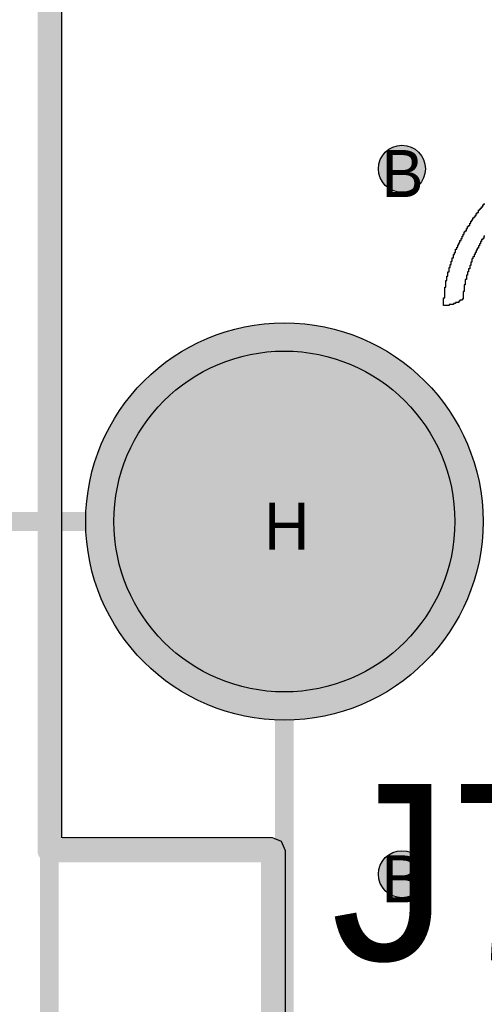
# Model space of a CAD drawing. Header units: millimetres. Extents: x -1.5 to 11.1, y -3 to 5.
# Tile 6 of 256: x -0.013 to 0.185, y 0.545 to 0.963. Entities that reach past the tile are written whole.
import ezdxf

# ---------------------------------------------------------------- set-up
doc = ezdxf.new("R2010")
doc.units = ezdxf.units.MM
doc.header["$MEASUREMENT"] = 0
for name, color, linetype, true_color in [('BottomLayer', 5, 'Continuous', 0x0000ff), ('BottomSolder', 6, 'Continuous', 0xff00ff), ('DrillDrawing', 1, 'Continuous', 0xff0000), ('Measures', 7, 'Continuous', 0x7f7f00), ('Metal_2', 7, 'Continuous', 0x7f0000), ('Metal_3', 7, 'Continuous', 0x3f7f00), ('Profile', 6, 'Continuous', 0xff00ff), ('TopLayer', 1, 'Continuous', 0xff0000), ('TopOverlay', 2, 'Continuous', 0xffff00), ('TopSolder', 7, 'Continuous', 0x7f007f)]:
    doc.layers.add(name, color=color, linetype=linetype, true_color=true_color)
doc.styles.add('textstyle297', font='txt')
doc.styles.add('textstyle298', font='txt')
doc.styles.add('textstyle730', font='txt')
doc.styles.add('textstyle794', font='txt')

# ---------------------------------------------------------------- blocks, each defined once
blk = doc.blocks.new('GRF_2021_F____17')
at = {"layer": 'TopOverlay'}
for p, q in [((-0.41612, 0.05833), (-0.41612, 0.05879)), ((-0.41612, 0.05879), (-0.41566, 0.05879)), ((-0.41566, 0.05925), (-0.41566, 0.05971)), ((-0.41566, 0.05971), (-0.4152, 0.05971)), ((-0.41566, 0.05879), (-0.41566, 0.05925)), ((-0.4152, 0.05971), (-0.4152, 0.06017)), ((-0.4152, 0.06017), (-0.41474, 0.06017)), ((-0.41935, 0.05418), (-0.41935, 0.05464)), ((-0.41935, 0.05464), (-0.41889, 0.05464)), ((-0.41889, 0.05464), (-0.41889, 0.0551)), ((-0.41889, 0.0551), (-0.41842, 0.0551)), ((-0.41842, 0.05556), (-0.41842, 0.05602)), ((-0.41842, 0.05602), (-0.41796, 0.05602)), ((-0.41842, 0.0551), (-0.41842, 0.05556)), ((-0.41796, 0.05602), (-0.41796, 0.05648)), ((-0.41796, 0.05648), (-0.4175, 0.05648)), ((-0.4175, 0.05695), (-0.4175, 0.05741)), ((-0.4175, 0.05741), (-0.41704, 0.05741)), ((-0.4175, 0.05648), (-0.4175, 0.05695)), ((-0.41704, 0.05741), (-0.41704, 0.05787)), ((-0.41704, 0.05787), (-0.41658, 0.05787)), ((-0.41658, 0.05787), (-0.41658, 0.05833)), ((-0.41658, 0.05833), (-0.41612, 0.05833)), ((-0.42211, 0.05003), (-0.42211, 0.05049)), ((-0.42211, 0.05049), (-0.42165, 0.05049)), ((-0.42165, 0.05049), (-0.42165, 0.05095)), ((-0.42165, 0.05095), (-0.42119, 0.05095)), ((-0.42119, 0.05141), (-0.42119, 0.05187)), ((-0.42119, 0.05187), (-0.42073, 0.05187)), ((-0.42119, 0.05095), (-0.42119, 0.05141)), ((-0.42073, 0.05233), (-0.42073, 0.0528)), ((-0.42073, 0.0528), (-0.42027, 0.0528)), ((-0.42073, 0.05187), (-0.42073, 0.05233)), ((-0.42027, 0.0528), (-0.42027, 0.05326)), ((-0.42027, 0.05326), (-0.41981, 0.05326)), ((-0.41981, 0.05372), (-0.41981, 0.05418)), ((-0.41981, 0.05418), (-0.41935, 0.05418)), ((-0.41981, 0.05326), (-0.41981, 0.05372)), ((-0.42442, 0.04588), (-0.42442, 0.04634)), ((-0.42442, 0.04634), (-0.42396, 0.04634)), ((-0.42396, 0.0468), (-0.42396, 0.04726)), ((-0.42396, 0.04726), (-0.4235, 0.04726)), ((-0.42396, 0.04634), (-0.42396, 0.0468)), ((-0.4235, 0.04772), (-0.4235, 0.04818)), ((-0.4235, 0.04818), (-0.42304, 0.04818)), ((-0.4235, 0.04726), (-0.4235, 0.04772)), ((-0.42304, 0.04818), (-0.42304, 0.04865)), ((-0.42304, 0.04865), (-0.42257, 0.04865)), ((-0.42257, 0.04911), (-0.42257, 0.04957)), ((-0.42257, 0.04957), (-0.42211, 0.04957)), ((-0.42257, 0.04865), (-0.42257, 0.04911)), ((-0.42211, 0.04957), (-0.42211, 0.05003)), ((-0.41474, 0.04634), (-0.4152, 0.04634)), ((-0.4152, 0.04634), (-0.4152, 0.04588)), ((-0.42626, 0.04219), (-0.42626, 0.04265)), ((-0.42626, 0.04265), (-0.4258, 0.04265)), ((-0.42626, 0.04173), (-0.42626, 0.04219)), ((-0.4258, 0.04311), (-0.4258, 0.04357)), ((-0.4258, 0.04357), (-0.42534, 0.04357)), ((-0.4258, 0.04265), (-0.4258, 0.04311)), ((-0.42534, 0.04403), (-0.42534, 0.0445)), ((-0.42534, 0.0445), (-0.42488, 0.0445)), ((-0.42534, 0.04357), (-0.42534, 0.04403)), ((-0.42488, 0.04496), (-0.42488, 0.04542)), ((-0.42488, 0.04542), (-0.42442, 0.04542)), ((-0.42488, 0.0445), (-0.42488, 0.04496)), ((-0.42442, 0.04542), (-0.42442, 0.04588)), ((-0.41704, 0.04219), (-0.4175, 0.04219)), ((-0.4175, 0.04219), (-0.4175, 0.04173)), ((-0.41658, 0.04311), (-0.41704, 0.04311)), ((-0.41704, 0.04311), (-0.41704, 0.04265)), ((-0.41704, 0.04265), (-0.41704, 0.04219)), ((-0.41612, 0.04403), (-0.41658, 0.04403)), ((-0.41658, 0.04403), (-0.41658, 0.04357)), ((-0.41658, 0.04357), (-0.41658, 0.04311)), ((-0.41566, 0.04496), (-0.41612, 0.04496)), ((-0.41612, 0.04496), (-0.41612, 0.0445)), ((-0.41612, 0.0445), (-0.41612, 0.04403)), ((-0.4152, 0.04542), (-0.41566, 0.04542)), ((-0.41566, 0.04542), (-0.41566, 0.04496)), ((-0.4152, 0.04588), (-0.4152, 0.04542)), ((-0.42811, 0.03804), (-0.42811, 0.0385)), ((-0.42811, 0.0385), (-0.42765, 0.0385)), ((-0.42811, 0.03758), (-0.42811, 0.03804)), ((-0.42765, 0.03896), (-0.42765, 0.03942)), ((-0.42765, 0.03942), (-0.42719, 0.03942)), ((-0.42765, 0.0385), (-0.42765, 0.03896)), ((-0.42719, 0.04035), (-0.42719, 0.04081)), ((-0.42719, 0.04081), (-0.42672, 0.04081)), ((-0.42719, 0.03988), (-0.42719, 0.04035)), ((-0.42719, 0.03942), (-0.42719, 0.03988)), ((-0.42672, 0.04127), (-0.42672, 0.04173)), ((-0.42672, 0.04173), (-0.42626, 0.04173)), ((-0.42672, 0.04081), (-0.42672, 0.04127)), ((-0.41889, 0.0385), (-0.41935, 0.0385)), ((-0.41935, 0.0385), (-0.41935, 0.03804)), ((-0.41935, 0.03804), (-0.41935, 0.03758)), ((-0.41842, 0.03942), (-0.41889, 0.03942)), ((-0.41889, 0.03942), (-0.41889, 0.03896)), ((-0.41889, 0.03896), (-0.41889, 0.0385)), ((-0.41796, 0.04035), (-0.41842, 0.04035)), ((-0.41842, 0.04035), (-0.41842, 0.03988)), ((-0.41842, 0.03988), (-0.41842, 0.03942)), ((-0.4175, 0.04127), (-0.41796, 0.04127)), ((-0.41796, 0.04127), (-0.41796, 0.04081)), ((-0.41796, 0.04081), (-0.41796, 0.04035)), ((-0.4175, 0.04173), (-0.4175, 0.04127)), ((-0.42949, 0.03389), (-0.42949, 0.03435)), ((-0.42949, 0.03435), (-0.42903, 0.03435)), ((-0.42949, 0.03343), (-0.42949, 0.03389)), ((-0.42903, 0.03527), (-0.42903, 0.03573)), ((-0.42903, 0.03573), (-0.42857, 0.03573)), ((-0.42903, 0.03481), (-0.42903, 0.03527)), ((-0.42903, 0.03435), (-0.42903, 0.03481)), ((-0.42857, 0.03666), (-0.42857, 0.03712)), ((-0.42857, 0.03712), (-0.42811, 0.03712)), ((-0.42857, 0.0362), (-0.42857, 0.03666)), ((-0.42857, 0.03573), (-0.42857, 0.0362)), ((-0.42811, 0.03712), (-0.42811, 0.03758)), ((-0.42073, 0.03389), (-0.42119, 0.03389)), ((-0.42119, 0.03389), (-0.42119, 0.03343)), ((-0.42027, 0.03527), (-0.42073, 0.03527)), ((-0.42073, 0.03527), (-0.42073, 0.03481)), ((-0.42073, 0.03481), (-0.42073, 0.03435)), ((-0.42073, 0.03435), (-0.42073, 0.03389)), ((-0.41981, 0.03666), (-0.42027, 0.03666)), ((-0.42027, 0.03666), (-0.42027, 0.0362)), ((-0.42027, 0.0362), (-0.42027, 0.03573)), ((-0.42027, 0.03573), (-0.42027, 0.03527)), ((-0.41935, 0.03758), (-0.41981, 0.03758)), ((-0.41981, 0.03758), (-0.41981, 0.03712)), ((-0.41981, 0.03712), (-0.41981, 0.03666)), ((-0.43041, 0.03066), (-0.43041, 0.03112)), ((-0.43041, 0.03112), (-0.42995, 0.03112)), ((-0.43041, 0.0302), (-0.43041, 0.03066)), ((-0.43041, 0.02974), (-0.43041, 0.0302)), ((-0.43041, 0.02928), (-0.43041, 0.02974)), ((-0.42995, 0.03251), (-0.42995, 0.03297)), ((-0.42995, 0.03297), (-0.42949, 0.03297)), ((-0.42995, 0.03205), (-0.42995, 0.03251)), ((-0.42995, 0.03159), (-0.42995, 0.03205)), ((-0.42995, 0.03112), (-0.42995, 0.03159)), ((-0.42949, 0.03297), (-0.42949, 0.03343)), ((-0.42211, 0.02974), (-0.42257, 0.02974)), ((-0.42257, 0.02974), (-0.42257, 0.02928)), ((-0.42165, 0.03112), (-0.42211, 0.03112)), ((-0.42211, 0.03112), (-0.42211, 0.03066)), ((-0.42211, 0.03066), (-0.42211, 0.0302)), ((-0.42211, 0.0302), (-0.42211, 0.02974)), ((-0.42119, 0.03251), (-0.42165, 0.03251)), ((-0.42165, 0.03251), (-0.42165, 0.03205)), ((-0.42165, 0.03205), (-0.42165, 0.03159)), ((-0.42165, 0.03159), (-0.42165, 0.03112)), ((-0.42119, 0.03343), (-0.42119, 0.03297)), ((-0.42119, 0.03297), (-0.42119, 0.03251)), ((-0.43134, 0.02697), (-0.43134, 0.02744)), ((-0.43134, 0.02744), (-0.43087, 0.02744)), ((-0.43134, 0.02651), (-0.43134, 0.02697)), ((-0.43134, 0.02605), (-0.43134, 0.02651)), ((-0.43134, 0.02559), (-0.43134, 0.02605)), ((-0.43134, 0.02513), (-0.43134, 0.02559)), ((-0.43134, 0.02467), (-0.43134, 0.02513)), ((-0.43087, 0.02882), (-0.43087, 0.02928)), ((-0.43087, 0.02928), (-0.43041, 0.02928)), ((-0.43087, 0.02836), (-0.43087, 0.02882)), ((-0.43087, 0.0279), (-0.43087, 0.02836)), ((-0.43087, 0.02744), (-0.43087, 0.0279)), ((-0.42304, 0.02559), (-0.4235, 0.02559)), ((-0.4235, 0.02559), (-0.4235, 0.02513)), ((-0.4235, 0.02513), (-0.4235, 0.02467)), ((-0.42257, 0.0279), (-0.42304, 0.0279)), ((-0.42304, 0.0279), (-0.42304, 0.02744)), ((-0.42304, 0.02744), (-0.42304, 0.02697)), ((-0.42304, 0.02697), (-0.42304, 0.02651)), ((-0.42304, 0.02651), (-0.42304, 0.02605)), ((-0.42304, 0.02605), (-0.42304, 0.02559)), ((-0.42257, 0.02928), (-0.42257, 0.02882)), ((-0.42257, 0.02882), (-0.42257, 0.02836)), ((-0.42257, 0.02836), (-0.42257, 0.0279)), ((-0.4318, 0.02421), (-0.4318, 0.02467)), ((-0.4318, 0.02467), (-0.43134, 0.02467)), ((-0.4318, 0.02375), (-0.4318, 0.02421)), ((-0.4318, 0.02329), (-0.4318, 0.02375)), ((-0.4318, 0.02282), (-0.4318, 0.02329)), ((-0.4318, 0.02236), (-0.4318, 0.02282)), ((-0.4318, 0.0219), (-0.4318, 0.02236)), ((-0.4318, 0.02144), (-0.4318, 0.0219)), ((-0.4318, 0.02098), (-0.4318, 0.02144)), ((-0.4318, 0.02052), (-0.4318, 0.02098)), ((-0.4235, 0.02282), (-0.42396, 0.02282)), ((-0.42396, 0.02282), (-0.42396, 0.02236)), ((-0.42396, 0.02236), (-0.42396, 0.0219)), ((-0.42396, 0.0219), (-0.42396, 0.02144)), ((-0.42396, 0.02144), (-0.42396, 0.02098)), ((-0.42396, 0.02098), (-0.42396, 0.02052)), ((-0.4235, 0.02467), (-0.4235, 0.02421)), ((-0.4235, 0.02421), (-0.4235, 0.02375)), ((-0.4235, 0.02375), (-0.4235, 0.02329)), ((-0.4235, 0.02329), (-0.4235, 0.02282)), ((-0.43226, 0.0196), (-0.43226, 0.02006)), ((-0.43226, 0.02006), (-0.4318, 0.02006)), ((-0.43226, 0.01914), (-0.43226, 0.0196)), ((-0.43226, 0.01867), (-0.43226, 0.01914)), ((-0.43226, 0.01821), (-0.43226, 0.01867)), ((-0.43226, 0.01775), (-0.43226, 0.01821)), ((-0.43226, 0.01729), (-0.43226, 0.01775)), ((-0.43226, 0.01683), (-0.43226, 0.01729)), ((-0.42995, 0.01683), (-0.43226, 0.01683)), ((-0.4318, 0.02006), (-0.4318, 0.02052)), ((-0.42811, 0.01729), (-0.42995, 0.01729)), ((-0.42995, 0.01729), (-0.42995, 0.01683)), ((-0.42719, 0.01775), (-0.42811, 0.01775)), ((-0.42811, 0.01775), (-0.42811, 0.01729)), ((-0.4258, 0.01821), (-0.42719, 0.01821)), ((-0.42719, 0.01821), (-0.42719, 0.01775)), ((-0.42534, 0.01867), (-0.4258, 0.01867)), ((-0.4258, 0.01867), (-0.4258, 0.01821)), ((-0.42442, 0.01914), (-0.42534, 0.01914)), ((-0.42534, 0.01914), (-0.42534, 0.01867)), ((-0.42396, 0.0196), (-0.42442, 0.0196)), ((-0.42442, 0.0196), (-0.42442, 0.01914)), ((-0.42396, 0.02052), (-0.42396, 0.02006)), ((-0.42396, 0.02006), (-0.42396, 0.0196))]:
    blk.add_line(p, q, dxfattribs=at)
blk = doc.blocks.new('H_________F___23')
at = {"layer": 'BottomLayer', "true_color": 0x0000ff}
h = blk.add_hatch(color=5, dxfattribs=at)
edge = h.paths.add_edge_path(flags=0)
edge.add_arc((-0.5, -0.5), 0.0725, 0, 360)
at = {"layer": 'BottomSolder', "true_color": 0xff00ff}
h = blk.add_hatch(color=6, dxfattribs=at)
edge = h.paths.add_edge_path(flags=0)
edge.add_arc((-0.5, -0.5), 0.0845, 0, 360)
at = {"layer": 'Metal_2', "true_color": 0x7f0000}
h = blk.add_hatch(color=16, dxfattribs=at)
edge = h.paths.add_edge_path(flags=0)
edge.add_arc((-0.5, -0.5), 0.0725, 0, 360)
at = {"layer": 'Metal_3', "true_color": 0x3f7f00}
h = blk.add_hatch(color=76, dxfattribs=at)
edge = h.paths.add_edge_path(flags=0)
edge.add_arc((-0.5, -0.5), 0.0725, 0, 360)
at = {"layer": 'TopLayer', "true_color": 0xff0000}
h = blk.add_hatch(color=1, dxfattribs=at)
edge = h.paths.add_edge_path(flags=0)
edge.add_arc((-0.5, -0.5), 0.0725, 0, 360)
at = {"layer": 'TopSolder', "true_color": 0x7f007f}
h = blk.add_hatch(color=216, dxfattribs=at)
edge = h.paths.add_edge_path(flags=0)
edge.add_arc((-0.5, -0.5), 0.0845, 0, 360)
at = {"layer": 'BottomLayer', "color": 5, "true_color": 0x0000ff}
blk.add_circle((-0.5, -0.5), 0.0725, dxfattribs=at)
at = {"layer": 'BottomSolder', "color": 6, "true_color": 0xff00ff}
blk.add_circle((-0.5, -0.5), 0.0845, dxfattribs=at)
at = {"layer": 'Metal_2', "color": 16, "true_color": 0x7f0000}
blk.add_circle((-0.5, -0.5), 0.0725, dxfattribs=at)
at = {"layer": 'Metal_3', "color": 76, "true_color": 0x3f7f00}
blk.add_circle((-0.5, -0.5), 0.0725, dxfattribs=at)
at = {"layer": 'TopLayer', "color": 1, "true_color": 0xff0000}
blk.add_circle((-0.5, -0.5), 0.0725, dxfattribs=at)
at = {"layer": 'TopSolder', "color": 216, "true_color": 0x7f007f}
blk.add_circle((-0.5, -0.5), 0.0845, dxfattribs=at)

msp = doc.modelspace()

# ---------------------------------------------------------------- hatches: boundary and pattern name
at = {"layer": 'BottomLayer', "true_color": 0x0000ff}
h = msp.add_hatch(color=5, dxfattribs=at)
edge = h.paths.add_edge_path(flags=0)
edge.add_arc((0.15, 0.9), 0.01, 0, 360)
h = msp.add_hatch(color=5, dxfattribs=at)
edge = h.paths.add_edge_path(flags=0)
edge.add_arc((0.15, 0.6), 0.01, 0, 360)
at = {"layer": 'Metal_2', "true_color": 0x7f0000}
h = msp.add_hatch(color=16, dxfattribs=at)
edge = h.paths.add_edge_path(flags=0)
edge.add_arc((0.15, 0.9), 0.01, 0, 360)
h = msp.add_hatch(color=16, dxfattribs=at)
edge = h.paths.add_edge_path(flags=0)
edge.add_arc((0.15, 0.6), 0.01, 0, 360)
at = {"layer": 'Metal_3', "true_color": 0x3f7f00}
h = msp.add_hatch(color=76, dxfattribs=at)
edge = h.paths.add_edge_path(flags=0)
edge.add_arc((0.15, 0.9), 0.01, 0, 360)
h = msp.add_hatch(color=76, dxfattribs=at)
edge = h.paths.add_edge_path(flags=0)
edge.add_arc((0.15, 0.6), 0.01, 0, 360)
at = {"layer": 'TopLayer', "true_color": 0xff0000}
h = msp.add_hatch(color=1, dxfattribs=at)
edge = h.paths.add_edge_path(flags=0)
edge.add_arc((0.15, 0.9), 0.01, 0, 360)
h = msp.add_hatch(color=1, dxfattribs=at)
edge = h.paths.add_edge_path(flags=0)
edge.add_arc((0.15, 0.6), 0.01, 0, 360)

# ---------------------------------------------------------------- linework, layer by layer
at = {"layer": 'BottomLayer'}
for p, q in [((0.00541, 0.61541), (0.00541, 3.79459)), ((0.095, 0.61541), (0.00541, 0.61541)), ((0.09883, 0.61383), (0.095, 0.61541)), ((0.10041, 0.61), (0.09883, 0.61383)), ((0.10041, 0.00541), (0.10041, 0.61))]:
    msp.add_line(p, q, dxfattribs=at)
at = {"layer": 'BottomLayer', "color": 5, "true_color": 0x0000ff}
for centre in [(0.15, 0.9), (0.15, 0.6)]:
    msp.add_circle(centre, 0.01, dxfattribs=at)
at = {"layer": 'BottomSolder'}
for p, q in [((0.00541, 0.61541), (0.00541, 0.983)), ((0.095, 0.61541), (0.00541, 0.61541)), ((0.09883, 0.61383), (0.095, 0.61541)), ((0.10041, 0.61), (0.09883, 0.61383)), ((0.10041, 0.538), (0.10041, 0.61))]:
    msp.add_line(p, q, dxfattribs=at)
at = {"layer": 'Measures'}
for points in [[(-0.205, 0.75, 0.008, 0.008, 0), (0.1, 0.75, 0.008, 0.008, 0)], [(0.1, -0.205, 0.008, 0.008, 0), (0.1, 0.75, 0.008, 0.008, 0)], [(0, -0.205, 0.008, 0.008, 0), (0, 0.61, 0.008, 0.008, 0)], [(0, -0.405, 0.008, 0.008, 0), (0, 0.61, 0.008, 0.008, 0)], [(0, -0.605, 0.008, 0.008, 0), (0, 0.61, 0.008, 0.008, 0)]]:
    msp.add_lwpolyline(points, format="xyseb", dxfattribs=at)
for points in [[(0.098, 0.75, 0.004, 0.004, 1), (0.102, 0.75, 0.004, 0.004, 1)], [(0.098, 0.75, 0.004, 0.004, 1), (0.102, 0.75, 0.004, 0.004, 1)], [(-0.002, 0.61, 0.004, 0.004, 1), (0.002, 0.61, 0.004, 0.004, 1)], [(-0.002, 0.61, 0.004, 0.004, 1), (0.002, 0.61, 0.004, 0.004, 1)], [(-0.002, 0.61, 0.004, 0.004, 1), (0.002, 0.61, 0.004, 0.004, 1)]]:
    msp.add_lwpolyline(points, format="xyseb", close=True, dxfattribs=at)
at = {"layer": 'Metal_2'}
for p, q in [((0.00541, 0.61541), (0.00541, 3.79459)), ((0.095, 0.61541), (0.00541, 0.61541)), ((0.09883, 0.61383), (0.095, 0.61541)), ((0.10041, 0.61), (0.09883, 0.61383)), ((0.10041, 0.00541), (0.10041, 0.61))]:
    msp.add_line(p, q, dxfattribs=at)
at = {"layer": 'Metal_2', "color": 16, "true_color": 0x7f0000}
for centre in [(0.15, 0.9), (0.15, 0.6)]:
    msp.add_circle(centre, 0.01, dxfattribs=at)
at = {"layer": 'Metal_3'}
for p, q in [((0.00541, 0.61541), (0.00541, 3.79459)), ((0.095, 0.61541), (0.00541, 0.61541)), ((0.09883, 0.61383), (0.095, 0.61541)), ((0.10041, 0.61), (0.09883, 0.61383)), ((0.10041, 0.00541), (0.10041, 0.61))]:
    msp.add_line(p, q, dxfattribs=at)
at = {"layer": 'Metal_3', "color": 76, "true_color": 0x3f7f00}
for centre in [(0.15, 0.9), (0.15, 0.6)]:
    msp.add_circle(centre, 0.01, dxfattribs=at)
at = {"layer": 'Profile'}
for points in [[(0, 0.61, 0.01, 0.01, 0), (0, 3.8, 0.01, 0.01, 0)], [(0, 0.61, 0.01, 0.01, 0), (0.095, 0.61, 0.01, 0.01, 0)], [(0.095, 0, 0.01, 0.01, 0), (0.095, 0.61, 0.01, 0.01, 0)]]:
    msp.add_lwpolyline(points, format="xyseb", dxfattribs=at)
for points in [[(-0.0025, 0.61, 0.005, 0.005, 1), (0.0025, 0.61, 0.005, 0.005, 1)], [(-0.0025, 0.61, 0.005, 0.005, 1), (0.0025, 0.61, 0.005, 0.005, 1)], [(0.0925, 0.61, 0.005, 0.005, 1), (0.0975, 0.61, 0.005, 0.005, 1)], [(0.0925, 0.61, 0.005, 0.005, 1), (0.0975, 0.61, 0.005, 0.005, 1)]]:
    msp.add_lwpolyline(points, format="xyseb", close=True, dxfattribs=at)
at = {"layer": 'TopLayer'}
for p, q in [((0.00541, 0.61541), (0.00541, 1.18547)), ((0.095, 0.61541), (0.00541, 0.61541)), ((0.09883, 0.61383), (0.095, 0.61541)), ((0.10041, 0.61), (0.09883, 0.61383)), ((0.10041, 0.335), (0.10041, 0.61))]:
    msp.add_line(p, q, dxfattribs=at)
at = {"layer": 'TopLayer', "color": 1, "true_color": 0xff0000}
for centre in [(0.15, 0.9), (0.15, 0.6)]:
    msp.add_circle(centre, 0.01, dxfattribs=at)

# ---------------------------------------------------------------- block references
for name, p in [('H_________F___23', (0.6, 1.25)), ('GRF_2021_F____17', (0.6, 0.825))]:
    msp.add_blockref(name, p)

# ---------------------------------------------------------------- texts
at = {"layer": 'DrillDrawing'}
for s, style, p in [('B', 'textstyle297', (0.14134, 0.888)), ('H', 'textstyle730', (0.09134, 0.738)), ('B', 'textstyle298', (0.14134, 0.588))]:
    msp.add_text(s, height=0.02, dxfattribs=dict(at, style=style)).set_placement(p)
at = {"layer": 'TopOverlay', "style": 'textstyle794'}
msp.add_text('J7', height=0.075, dxfattribs=at).set_placement((0.11986, 0.5634))

doc.saveas('drawing.dxf')
